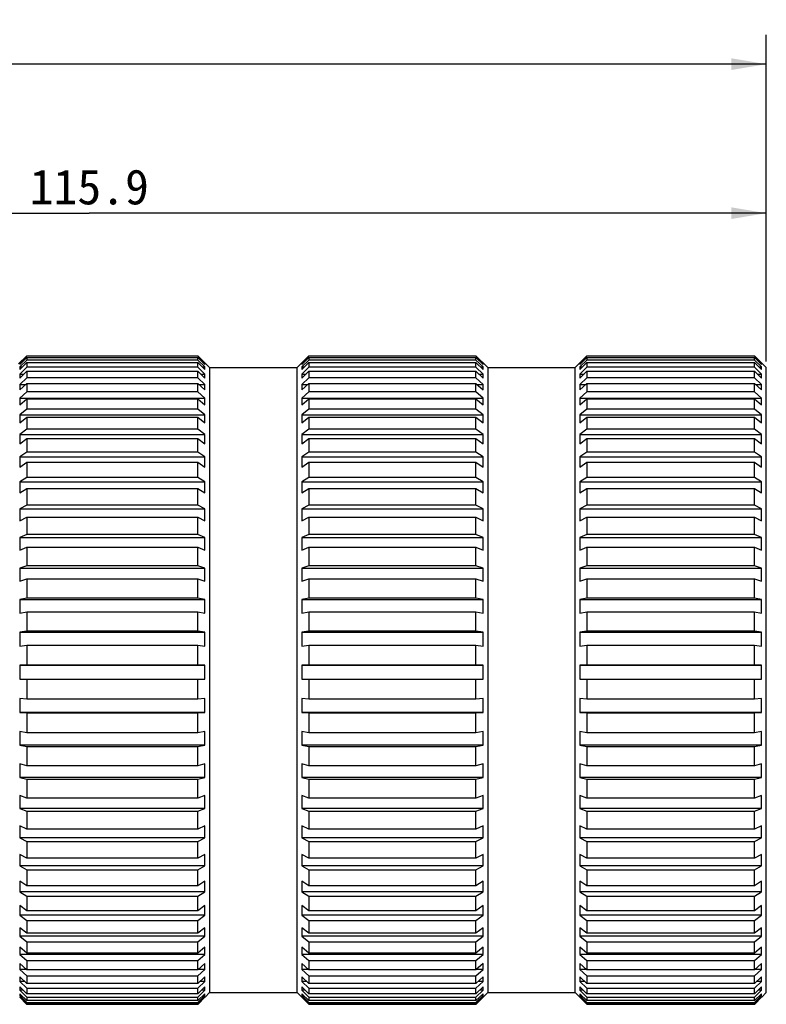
# Model space of a CAD drawing. Header units: millimetres. Extents: x 34 to 413, y 133 to 224.
# Tile 9 of 11: x 244 to 307, y 138 to 222. Entities that reach past the tile are written whole.
import ezdxf
from ezdxf.enums import TextEntityAlignment as Align

# ---------------------------------------------------------------- set-up
doc = ezdxf.new("R2010")
doc.units = ezdxf.units.MM
doc.header["$LTSCALE"] = 23.1
doc.layers.get('0').update_dxf_attribs({"linetype": 'CONTINUOUS'})
doc.layers.add('20_ALL_FEATURES', color=7, linetype='CONTINUOUS')
doc.layers.add('51__DRAFT_DIMS', color=7, linetype='CONTINUOUS')
doc.styles.get("Standard").update_dxf_attribs({"font": 'simfang.ttf'})
doc.dimstyles.new('DIMSTYLE_2', dxfattribs={"dimtxt": 3, "dimasz": 3, "dimexe": 2.5, "dimexo": 0.5, "dimgap": 0.75, "dimtad": 1, "dimdsep": 46, "dimtxsty": 'STANDARD', "dimblk": '_FILLED', "dimblk1": '_FILLED', "dimblk2": '_FILLED', "dimcen": 0.09, "dimclrt": 3, "dimazin": 2, "dimtol": 1, "dimtp": 0.1, "dimtm": 0.1, "dimtfac": 1, "dimtofl": 0, "dimtmove": 0, "dimatfit": 3, "dimldrblk": '_FILLED', "dimfxl": 1, "dimtolj": 1, "dimarcsym": 0})
doc.dimstyles.new('DIMSTYLE_6', dxfattribs={"dimtxt": 3, "dimasz": 3, "dimexe": 2.5, "dimexo": 0.5, "dimgap": 0.75, "dimtad": 1, "dimdsep": 46, "dimtxsty": 'STANDARD', "dimblk": '_FILLED', "dimblk1": '_FILLED', "dimblk2": '_FILLED', "dimcen": 0.09, "dimclrt": 3, "dimazin": 2, "dimtp": 0.3, "dimtm": 0.3, "dimtfac": 1, "dimtofl": 0, "dimtmove": 0, "dimatfit": 3, "dimldrblk": '_FILLED', "dimfxl": 1, "dimtolj": 1, "dimarcsym": 0})

# ---------------------------------------------------------------- blocks, each defined once
blk = doc.blocks.new('_FILLED')
at = {"color": 0, "linetype": 'ByBlock'}
blk.add_solid([(0, 0), (-1, 0.167), (-1, -0.167)], dxfattribs=at)
blk = doc.blocks.new('*D12')
at = {"layer": '51__DRAFT_DIMS', "color": 4}
for p, q in [((149.574, 186.259), (149.574, 220.935)), ((307.474, 192.985), (307.474, 220.935)), ((149.574, 218.435), (228.524, 218.435)), ((307.474, 218.435), (228.524, 218.435))]:
    blk.add_line(p, q, dxfattribs=at)
at = {"layer": '51__DRAFT_DIMS', "color": 4, "xscale": 3, "yscale": 3, "zscale": 3, "rotation": 180}
blk.add_blockref('_FILLED', (149.574, 218.435), dxfattribs=at)
at = {"layer": '51__DRAFT_DIMS', "color": 4, "xscale": 3, "yscale": 3, "zscale": 3}
blk.add_blockref('_FILLED', (307.474, 218.435), dxfattribs=at)
at = {"layer": '51__DRAFT_DIMS', "color": 3}
for s, p in [('157.9', (223.994, 219.185)), ('0.1', (235.257, 219.185))]:
    blk.add_text(s, height=3, dxfattribs=at).set_placement(p, align=Align.CENTER)
blk = doc.blocks.new('*D13')
at = {"layer": '51__DRAFT_DIMS', "color": 4}
for p, q in [((191.574, 191.259), (191.574, 208.183)), ((307.474, 192.985), (307.474, 208.183)), ((191.574, 205.683), (249.524, 205.683)), ((307.474, 205.683), (249.524, 205.683))]:
    blk.add_line(p, q, dxfattribs=at)
at = {"layer": '51__DRAFT_DIMS', "color": 4, "xscale": 3, "yscale": 3, "zscale": 3, "rotation": 180}
blk.add_blockref('_FILLED', (191.574, 205.683), dxfattribs=at)
at = {"layer": '51__DRAFT_DIMS', "color": 4, "xscale": 3, "yscale": 3, "zscale": 3}
blk.add_blockref('_FILLED', (307.474, 205.683), dxfattribs=at)
at = {"layer": '51__DRAFT_DIMS', "color": 3}
blk.add_text('115.9', height=3, dxfattribs=at).set_placement((249.524, 206.433), align=Align.CENTER)

msp = doc.modelspace()

# ---------------------------------------------------------------- linework, layer by layer
at = {"layer": '20_ALL_FEATURES', "color": 7}
for p, q in [((243.474, 192.785), (244.174, 193.485)), ((244.174, 193.437), (243.574, 192.839)), ((243.574, 192.743), (244.174, 193.341)), ((244.174, 193.116), (243.574, 192.526)), ((244.174, 193.485), (244.174, 193.437)), ((244.174, 193.485), (258.824, 193.485)), ((258.824, 193.437), (244.174, 193.437)), ((244.174, 193.341), (244.174, 193.116)), ((244.174, 193.341), (258.824, 193.341)), ((258.824, 193.116), (244.174, 193.116)), ((258.824, 193.437), (258.824, 193.485)), ((259.824, 192.485), (258.824, 193.485)), ((259.424, 192.839), (258.824, 193.437)), ((258.824, 193.116), (258.824, 193.341)), ((258.824, 193.341), (259.424, 192.743)), ((259.424, 192.526), (258.824, 193.116)), ((267.324, 192.485), (268.324, 193.485)), ((268.324, 193.437), (267.724, 192.839)), ((267.724, 192.743), (268.324, 193.341)), ((268.324, 193.116), (267.724, 192.526)), ((268.324, 193.485), (282.624, 193.485)), ((268.324, 193.485), (268.324, 193.437)), ((282.624, 193.437), (268.324, 193.437)), ((268.324, 193.341), (282.624, 193.341)), ((268.324, 193.341), (268.324, 193.116)), ((282.624, 193.116), (268.324, 193.116)), ((282.624, 193.437), (282.624, 193.485)), ((283.624, 192.485), (282.624, 193.485)), ((283.224, 192.839), (282.624, 193.437)), ((282.624, 193.116), (282.624, 193.341)), ((282.624, 193.341), (283.224, 192.743)), ((283.224, 192.526), (282.624, 193.116)), ((291.124, 192.485), (292.124, 193.485)), ((292.124, 193.437), (291.524, 192.839)), ((291.524, 192.743), (292.124, 193.341)), ((292.124, 193.116), (291.524, 192.526)), ((292.124, 193.485), (306.474, 193.485)), ((292.124, 193.485), (292.124, 193.437)), ((306.474, 193.437), (292.124, 193.437)), ((292.124, 193.341), (306.474, 193.341)), ((292.124, 193.341), (292.124, 193.116)), ((306.474, 193.116), (292.124, 193.116)), ((306.474, 193.437), (306.474, 193.485)), ((307.474, 192.485), (306.474, 193.485)), ((307.074, 192.839), (306.474, 193.437)), ((306.474, 193.116), (306.474, 193.341)), ((306.474, 193.341), (307.074, 192.743)), ((307.074, 192.526), (306.474, 193.116)), ((243.574, 192.305), (244.174, 192.895)), ((243.574, 192.839), (243.574, 192.743)), ((243.574, 192.839), (243.67, 192.839)), ((243.574, 192.526), (243.574, 192.305)), ((243.574, 192.526), (243.798, 192.526)), ((244.174, 192.494), (243.574, 191.919)), ((243.574, 191.576), (244.174, 192.151)), ((244.174, 192.895), (244.174, 192.494)), ((244.174, 192.895), (258.824, 192.895)), ((258.824, 192.494), (244.174, 192.494)), ((244.174, 192.151), (244.174, 191.579)), ((244.174, 192.151), (258.824, 192.151)), ((258.824, 192.494), (258.824, 192.895)), ((258.824, 192.895), (259.424, 192.305)), ((259.424, 191.919), (258.824, 192.494)), ((258.824, 191.579), (258.824, 192.151)), ((258.824, 192.151), (259.424, 191.576)), ((259.2, 192.526), (259.424, 192.526)), ((259.328, 192.839), (259.424, 192.839)), ((259.424, 192.743), (259.424, 192.839)), ((259.424, 192.305), (259.424, 192.526)), ((259.824, 192.485), (267.324, 192.485)), ((259.824, 192.485), (259.824, 138.985)), ((267.324, 138.985), (267.324, 192.485)), ((267.724, 192.305), (268.324, 192.895)), ((267.724, 192.839), (267.82, 192.839)), ((267.724, 192.839), (267.724, 192.743)), ((267.724, 192.526), (267.948, 192.526)), ((267.724, 192.526), (267.724, 192.305)), ((268.324, 192.494), (267.724, 191.919)), ((267.724, 191.576), (268.324, 192.151)), ((268.324, 192.895), (282.624, 192.895)), ((268.324, 192.895), (268.324, 192.494)), ((282.624, 192.494), (268.324, 192.494)), ((268.324, 192.151), (282.624, 192.151)), ((268.324, 192.151), (268.324, 191.579)), ((282.624, 192.494), (282.624, 192.895)), ((282.624, 192.895), (283.224, 192.305)), ((283.224, 191.919), (282.624, 192.494)), ((282.624, 191.579), (282.624, 192.151)), ((282.624, 192.151), (283.224, 191.576)), ((283, 192.526), (283.224, 192.526)), ((283.128, 192.839), (283.224, 192.839)), ((283.224, 192.743), (283.224, 192.839)), ((283.224, 192.305), (283.224, 192.526)), ((283.624, 192.485), (291.124, 192.485)), ((283.624, 192.485), (283.624, 138.985)), ((291.124, 138.985), (291.124, 192.485)), ((291.524, 192.305), (292.124, 192.895)), ((291.524, 192.839), (291.62, 192.839)), ((291.524, 192.839), (291.524, 192.743)), ((291.524, 192.526), (291.748, 192.526)), ((291.524, 192.526), (291.524, 192.305)), ((292.124, 192.494), (291.524, 191.919)), ((291.524, 191.576), (292.124, 192.151)), ((292.124, 192.895), (306.474, 192.895)), ((292.124, 192.895), (292.124, 192.494)), ((306.474, 192.494), (292.124, 192.494)), ((292.124, 192.151), (306.474, 192.151)), ((292.124, 192.151), (292.124, 191.579)), ((306.474, 192.494), (306.474, 192.895)), ((306.474, 192.895), (307.074, 192.305)), ((307.074, 191.919), (306.474, 192.494)), ((306.474, 191.579), (306.474, 192.151)), ((306.474, 192.151), (307.074, 191.576)), ((306.85, 192.526), (307.074, 192.526)), ((306.978, 192.839), (307.074, 192.839)), ((307.074, 192.743), (307.074, 192.839)), ((307.074, 192.305), (307.074, 192.526)), ((307.474, 138.985), (307.474, 192.485)), ((243.574, 191.919), (243.574, 191.576)), ((243.574, 191.919), (243.932, 191.919)), ((244.174, 191.579), (243.574, 191.025)), ((258.824, 191.579), (244.174, 191.579)), ((259.424, 191.025), (258.824, 191.579)), ((259.066, 191.919), (259.424, 191.919)), ((259.424, 191.576), (259.424, 191.919)), ((267.724, 191.919), (268.082, 191.919)), ((267.724, 191.919), (267.724, 191.576)), ((268.324, 191.579), (267.724, 191.025)), ((282.624, 191.579), (268.324, 191.579)), ((283.224, 191.025), (282.624, 191.579)), ((282.866, 191.919), (283.224, 191.919)), ((283.224, 191.576), (283.224, 191.919)), ((291.524, 191.919), (291.882, 191.919)), ((291.524, 191.919), (291.524, 191.576)), ((292.124, 191.579), (291.524, 191.025)), ((306.474, 191.579), (292.124, 191.579)), ((307.074, 191.025), (306.474, 191.579)), ((306.716, 191.919), (307.074, 191.919)), ((307.074, 191.576), (307.074, 191.919)), ((243.574, 190.564), (244.174, 191.118)), ((243.574, 191.025), (243.574, 190.564)), ((243.574, 191.025), (244.073, 191.025)), ((244.174, 191.118), (244.174, 190.381)), ((244.174, 191.118), (258.824, 191.118)), ((258.824, 190.381), (258.824, 191.118)), ((258.824, 191.118), (259.424, 190.564)), ((258.925, 191.025), (259.424, 191.025)), ((259.424, 190.564), (259.424, 191.025)), ((267.724, 190.564), (268.324, 191.118)), ((267.724, 191.025), (268.223, 191.025)), ((267.724, 191.025), (267.724, 190.564)), ((268.324, 191.118), (282.624, 191.118)), ((268.324, 191.118), (268.324, 190.381)), ((282.624, 190.381), (282.624, 191.118)), ((282.624, 191.118), (283.224, 190.564)), ((282.725, 191.025), (283.224, 191.025)), ((283.224, 190.564), (283.224, 191.025)), ((291.524, 190.564), (292.124, 191.118)), ((291.524, 191.025), (292.023, 191.025)), ((291.524, 191.025), (291.524, 190.564)), ((292.124, 191.118), (306.474, 191.118)), ((292.124, 191.118), (292.124, 190.381)), ((306.474, 190.381), (306.474, 191.118)), ((306.474, 191.118), (307.074, 190.564)), ((306.575, 191.025), (307.074, 191.025)), ((307.074, 190.564), (307.074, 191.025)), ((244.174, 190.381), (243.574, 189.854)), ((243.574, 189.854), (243.574, 189.28)), ((243.574, 189.854), (259.424, 189.854)), ((243.574, 189.28), (244.174, 189.807)), ((258.824, 190.381), (244.174, 190.381)), ((244.174, 189.807), (244.174, 188.913)), ((244.174, 189.807), (258.824, 189.807)), ((259.424, 189.854), (258.824, 190.381)), ((258.824, 188.913), (258.824, 189.807)), ((258.824, 189.807), (259.424, 189.28)), ((259.424, 189.28), (259.424, 189.854)), ((268.324, 190.381), (267.724, 189.854)), ((267.724, 189.854), (283.224, 189.854)), ((267.724, 189.854), (267.724, 189.28)), ((267.724, 189.28), (268.324, 189.807)), ((282.624, 190.381), (268.324, 190.381)), ((268.324, 189.807), (282.624, 189.807)), ((268.324, 189.807), (268.324, 188.913)), ((283.224, 189.854), (282.624, 190.381)), ((282.624, 188.913), (282.624, 189.807)), ((282.624, 189.807), (283.224, 189.28)), ((283.224, 189.28), (283.224, 189.854)), ((292.124, 190.381), (291.524, 189.854)), ((291.524, 189.854), (307.074, 189.854)), ((291.524, 189.854), (291.524, 189.28)), ((291.524, 189.28), (292.124, 189.807)), ((306.474, 190.381), (292.124, 190.381)), ((292.124, 189.807), (306.474, 189.807)), ((292.124, 189.807), (292.124, 188.913)), ((307.074, 189.854), (306.474, 190.381)), ((306.474, 188.913), (306.474, 189.807)), ((306.474, 189.807), (307.074, 189.28)), ((307.074, 189.28), (307.074, 189.854)), ((244.174, 188.913), (243.574, 188.419)), ((258.824, 188.913), (244.174, 188.913)), ((259.424, 188.419), (258.824, 188.913)), ((268.324, 188.913), (267.724, 188.419)), ((282.624, 188.913), (268.324, 188.913)), ((283.224, 188.419), (282.624, 188.913)), ((292.124, 188.913), (291.524, 188.419)), ((306.474, 188.913), (292.124, 188.913)), ((307.074, 188.419), (306.474, 188.913)), ((243.574, 188.419), (243.574, 187.738)), ((243.574, 188.419), (259.424, 188.419)), ((243.574, 187.738), (244.174, 188.232)), ((244.174, 188.232), (244.174, 187.191)), ((244.174, 188.232), (258.824, 188.232)), ((258.824, 187.191), (258.824, 188.232)), ((258.824, 188.232), (259.424, 187.738)), ((259.424, 187.738), (259.424, 188.419)), ((267.724, 188.419), (283.224, 188.419)), ((267.724, 188.419), (267.724, 187.738)), ((267.724, 187.738), (268.324, 188.232)), ((268.324, 188.232), (282.624, 188.232)), ((268.324, 188.232), (268.324, 187.191)), ((282.624, 187.191), (282.624, 188.232)), ((282.624, 188.232), (283.224, 187.738)), ((283.224, 187.738), (283.224, 188.419)), ((291.524, 188.419), (307.074, 188.419)), ((291.524, 188.419), (291.524, 187.738)), ((291.524, 187.738), (292.124, 188.232)), ((292.124, 188.232), (306.474, 188.232)), ((292.124, 188.232), (292.124, 187.191)), ((306.474, 187.191), (306.474, 188.232)), ((306.474, 188.232), (307.074, 187.738)), ((307.074, 187.738), (307.074, 188.419)), ((244.174, 187.191), (243.574, 186.736)), ((258.824, 187.191), (244.174, 187.191)), ((259.424, 186.736), (258.824, 187.191)), ((268.324, 187.191), (267.724, 186.736)), ((282.624, 187.191), (268.324, 187.191)), ((283.224, 186.736), (282.624, 187.191)), ((292.124, 187.191), (291.524, 186.736)), ((306.474, 187.191), (292.124, 187.191)), ((307.074, 186.736), (306.474, 187.191)), ((243.574, 186.736), (243.574, 185.955)), ((243.574, 186.736), (259.424, 186.736)), ((243.574, 185.955), (244.174, 186.411)), ((244.174, 186.411), (244.174, 185.234)), ((244.174, 186.411), (258.824, 186.411)), ((258.824, 185.234), (258.824, 186.411)), ((258.824, 186.411), (259.424, 185.955)), ((259.424, 185.955), (259.424, 186.736)), ((267.724, 186.736), (283.224, 186.736)), ((267.724, 186.736), (267.724, 185.955)), ((267.724, 185.955), (268.324, 186.411)), ((268.324, 186.411), (282.624, 186.411)), ((268.324, 186.411), (268.324, 185.234)), ((282.624, 185.234), (282.624, 186.411)), ((282.624, 186.411), (283.224, 185.955)), ((283.224, 185.955), (283.224, 186.736)), ((291.524, 186.736), (307.074, 186.736)), ((291.524, 186.736), (291.524, 185.955)), ((291.524, 185.955), (292.124, 186.411)), ((292.124, 186.411), (306.474, 186.411)), ((292.124, 186.411), (292.124, 185.234)), ((306.474, 185.234), (306.474, 186.411)), ((306.474, 186.411), (307.074, 185.955)), ((307.074, 185.955), (307.074, 186.736)), ((244.174, 185.234), (243.574, 184.822)), ((243.574, 184.822), (243.574, 183.95)), ((243.574, 184.822), (259.424, 184.822)), ((258.824, 185.234), (244.174, 185.234)), ((259.424, 184.822), (258.824, 185.234)), ((259.424, 183.95), (259.424, 184.822)), ((268.324, 185.234), (267.724, 184.822)), ((267.724, 184.822), (283.224, 184.822)), ((267.724, 184.822), (267.724, 183.95)), ((282.624, 185.234), (268.324, 185.234)), ((283.224, 184.822), (282.624, 185.234)), ((283.224, 183.95), (283.224, 184.822)), ((292.124, 185.234), (291.524, 184.822)), ((291.524, 184.822), (307.074, 184.822)), ((291.524, 184.822), (291.524, 183.95)), ((306.474, 185.234), (292.124, 185.234)), ((307.074, 184.822), (306.474, 185.234)), ((307.074, 183.95), (307.074, 184.822)), ((243.574, 183.95), (244.174, 184.363)), ((244.174, 184.363), (244.174, 183.064)), ((244.174, 184.363), (258.824, 184.363)), ((258.824, 183.064), (258.824, 184.363)), ((258.824, 184.363), (259.424, 183.95)), ((267.724, 183.95), (268.324, 184.363)), ((268.324, 184.363), (282.624, 184.363)), ((268.324, 184.363), (268.324, 183.064)), ((282.624, 183.064), (282.624, 184.363)), ((282.624, 184.363), (283.224, 183.95)), ((291.524, 183.95), (292.124, 184.363)), ((292.124, 184.363), (306.474, 184.363)), ((292.124, 184.363), (292.124, 183.064)), ((306.474, 183.064), (306.474, 184.363)), ((306.474, 184.363), (307.074, 183.95)), ((244.174, 183.064), (243.574, 182.699)), ((258.824, 183.064), (244.174, 183.064)), ((259.424, 182.699), (258.824, 183.064)), ((268.324, 183.064), (267.724, 182.699)), ((282.624, 183.064), (268.324, 183.064)), ((283.224, 182.699), (282.624, 183.064)), ((292.124, 183.064), (291.524, 182.699)), ((306.474, 183.064), (292.124, 183.064)), ((307.074, 182.699), (306.474, 183.064)), ((243.574, 182.699), (243.574, 181.746)), ((243.574, 182.699), (259.424, 182.699)), ((243.574, 181.746), (244.174, 182.111)), ((244.174, 182.111), (244.174, 180.703)), ((244.174, 182.111), (258.824, 182.111)), ((258.824, 180.703), (258.824, 182.111)), ((258.824, 182.111), (259.424, 181.746)), ((259.424, 181.746), (259.424, 182.699)), ((267.724, 182.699), (283.224, 182.699)), ((267.724, 182.699), (267.724, 181.746)), ((267.724, 181.746), (268.324, 182.111)), ((268.324, 182.111), (282.624, 182.111)), ((268.324, 182.111), (268.324, 180.703)), ((282.624, 180.703), (282.624, 182.111)), ((282.624, 182.111), (283.224, 181.746)), ((283.224, 181.746), (283.224, 182.699)), ((291.524, 182.699), (307.074, 182.699)), ((291.524, 182.699), (291.524, 181.746)), ((291.524, 181.746), (292.124, 182.111)), ((292.124, 182.111), (306.474, 182.111)), ((292.124, 182.111), (292.124, 180.703)), ((306.474, 180.703), (306.474, 182.111)), ((306.474, 182.111), (307.074, 181.746)), ((307.074, 181.746), (307.074, 182.699)), ((244.174, 180.703), (243.574, 180.391)), ((243.574, 180.391), (243.574, 179.366)), ((243.574, 180.391), (259.424, 180.391)), ((258.824, 180.703), (244.174, 180.703)), ((259.424, 180.391), (258.824, 180.703)), ((259.424, 179.366), (259.424, 180.391)), ((268.324, 180.703), (267.724, 180.391)), ((267.724, 180.391), (283.224, 180.391)), ((267.724, 180.391), (267.724, 179.366)), ((282.624, 180.703), (268.324, 180.703)), ((283.224, 180.391), (282.624, 180.703)), ((283.224, 179.366), (283.224, 180.391)), ((292.124, 180.703), (291.524, 180.391)), ((291.524, 180.391), (307.074, 180.391)), ((291.524, 180.391), (291.524, 179.366)), ((306.474, 180.703), (292.124, 180.703)), ((307.074, 180.391), (306.474, 180.703)), ((307.074, 179.366), (307.074, 180.391)), ((243.574, 179.366), (244.174, 179.679)), ((244.174, 179.679), (244.174, 178.179)), ((244.174, 179.679), (258.824, 179.679)), ((258.824, 178.179), (258.824, 179.679)), ((258.824, 179.679), (259.424, 179.366)), ((267.724, 179.366), (268.324, 179.679)), ((268.324, 179.679), (282.624, 179.679)), ((268.324, 179.679), (268.324, 178.179)), ((282.624, 178.179), (282.624, 179.679)), ((282.624, 179.679), (283.224, 179.366)), ((291.524, 179.366), (292.124, 179.679)), ((292.124, 179.679), (306.474, 179.679)), ((292.124, 179.679), (292.124, 178.179)), ((306.474, 178.179), (306.474, 179.679)), ((306.474, 179.679), (307.074, 179.366)), ((244.174, 178.179), (243.574, 177.921)), ((243.574, 177.921), (243.574, 176.837)), ((243.574, 177.921), (259.424, 177.921)), ((258.824, 178.179), (244.174, 178.179)), ((259.424, 177.921), (258.824, 178.179)), ((259.424, 176.837), (259.424, 177.921)), ((268.324, 178.179), (267.724, 177.921)), ((267.724, 177.921), (283.224, 177.921)), ((267.724, 177.921), (267.724, 176.837)), ((282.624, 178.179), (268.324, 178.179)), ((283.224, 177.921), (282.624, 178.179)), ((283.224, 176.837), (283.224, 177.921)), ((292.124, 178.179), (291.524, 177.921)), ((291.524, 177.921), (307.074, 177.921)), ((291.524, 177.921), (291.524, 176.837)), ((306.474, 178.179), (292.124, 178.179)), ((307.074, 177.921), (306.474, 178.179)), ((307.074, 176.837), (307.074, 177.921)), ((243.574, 176.837), (244.174, 177.095)), ((244.174, 177.095), (258.824, 177.095)), ((244.174, 177.095), (244.174, 175.518)), ((258.824, 175.518), (258.824, 177.095)), ((258.824, 177.095), (259.424, 176.837)), ((267.724, 176.837), (268.324, 177.095)), ((268.324, 177.095), (282.624, 177.095)), ((268.324, 177.095), (268.324, 175.518)), ((282.624, 175.518), (282.624, 177.095)), ((282.624, 177.095), (283.224, 176.837)), ((291.524, 176.837), (292.124, 177.095)), ((292.124, 177.095), (306.474, 177.095)), ((292.124, 177.095), (292.124, 175.518)), ((306.474, 175.518), (306.474, 177.095)), ((306.474, 177.095), (307.074, 176.837)), ((244.174, 175.518), (243.574, 175.319)), ((243.574, 175.319), (259.424, 175.319)), ((243.574, 175.319), (243.574, 174.187)), ((258.824, 175.518), (244.174, 175.518)), ((259.424, 175.319), (258.824, 175.518)), ((259.424, 174.187), (259.424, 175.319)), ((268.324, 175.518), (267.724, 175.319)), ((267.724, 175.319), (283.224, 175.319)), ((267.724, 175.319), (267.724, 174.187)), ((282.624, 175.518), (268.324, 175.518)), ((283.224, 175.319), (282.624, 175.518)), ((283.224, 174.187), (283.224, 175.319)), ((292.124, 175.518), (291.524, 175.319)), ((291.524, 175.319), (307.074, 175.319)), ((291.524, 175.319), (291.524, 174.187)), ((306.474, 175.518), (292.124, 175.518)), ((307.074, 175.319), (306.474, 175.518)), ((307.074, 174.187), (307.074, 175.319)), ((243.574, 174.187), (244.174, 174.386)), ((244.174, 174.386), (258.824, 174.386)), ((244.174, 174.386), (244.174, 172.75)), ((258.824, 172.75), (258.824, 174.386)), ((258.824, 174.386), (259.424, 174.187)), ((267.724, 174.187), (268.324, 174.386)), ((268.324, 174.386), (282.624, 174.386)), ((268.324, 174.386), (268.324, 172.75)), ((282.624, 172.75), (282.624, 174.386)), ((282.624, 174.386), (283.224, 174.187)), ((291.524, 174.187), (292.124, 174.386)), ((292.124, 174.386), (306.474, 174.386)), ((292.124, 174.386), (292.124, 172.75)), ((306.474, 172.75), (306.474, 174.386)), ((306.474, 174.386), (307.074, 174.187)), ((244.174, 172.75), (243.574, 172.611)), ((258.824, 172.75), (244.174, 172.75)), ((259.424, 172.611), (258.824, 172.75)), ((268.324, 172.75), (267.724, 172.611)), ((282.624, 172.75), (268.324, 172.75)), ((283.224, 172.611), (282.624, 172.75)), ((292.124, 172.75), (291.524, 172.611)), ((306.474, 172.75), (292.124, 172.75)), ((307.074, 172.611), (306.474, 172.75)), ((243.574, 172.611), (259.424, 172.611)), ((243.574, 172.611), (243.574, 171.444)), ((259.424, 171.444), (259.424, 172.611)), ((267.724, 172.611), (283.224, 172.611)), ((267.724, 172.611), (267.724, 171.444)), ((283.224, 171.444), (283.224, 172.611)), ((291.524, 172.611), (307.074, 172.611)), ((291.524, 172.611), (291.524, 171.444)), ((307.074, 171.444), (307.074, 172.611)), ((243.574, 171.444), (244.174, 171.583)), ((244.174, 171.583), (258.824, 171.583)), ((244.174, 171.583), (244.174, 169.905)), ((258.824, 169.905), (258.824, 171.583)), ((258.824, 171.583), (259.424, 171.444)), ((267.724, 171.444), (268.324, 171.583)), ((268.324, 171.583), (282.624, 171.583)), ((268.324, 171.583), (268.324, 169.905)), ((282.624, 169.905), (282.624, 171.583)), ((282.624, 171.583), (283.224, 171.444)), ((291.524, 171.444), (292.124, 171.583)), ((292.124, 171.583), (306.474, 171.583)), ((292.124, 171.583), (292.124, 169.905)), ((306.474, 169.905), (306.474, 171.583)), ((306.474, 171.583), (307.074, 171.444)), ((244.174, 169.905), (243.574, 169.828)), ((243.574, 169.828), (259.424, 169.828)), ((243.574, 169.828), (243.574, 168.638)), ((258.824, 169.905), (244.174, 169.905)), ((259.424, 169.828), (258.824, 169.905)), ((259.424, 168.638), (259.424, 169.828)), ((268.324, 169.905), (267.724, 169.828)), ((267.724, 169.828), (283.224, 169.828)), ((267.724, 169.828), (267.724, 168.638)), ((282.624, 169.905), (268.324, 169.905)), ((283.224, 169.828), (282.624, 169.905)), ((283.224, 168.638), (283.224, 169.828)), ((292.124, 169.905), (291.524, 169.828)), ((291.524, 169.828), (307.074, 169.828)), ((291.524, 169.828), (291.524, 168.638)), ((306.474, 169.905), (292.124, 169.905)), ((307.074, 169.828), (306.474, 169.905)), ((307.074, 168.638), (307.074, 169.828)), ((243.574, 168.638), (244.174, 168.715)), ((244.174, 168.715), (258.824, 168.715)), ((244.174, 168.715), (244.174, 167.014)), ((258.824, 167.014), (258.824, 168.715)), ((258.824, 168.715), (259.424, 168.638)), ((267.724, 168.638), (268.324, 168.715)), ((268.324, 168.715), (282.624, 168.715)), ((268.324, 168.715), (268.324, 167.014)), ((282.624, 167.014), (282.624, 168.715)), ((282.624, 168.715), (283.224, 168.638)), ((291.524, 168.638), (292.124, 168.715)), ((292.124, 168.715), (306.474, 168.715)), ((292.124, 168.715), (292.124, 167.014)), ((306.474, 167.014), (306.474, 168.715)), ((306.474, 168.715), (307.074, 168.638)), ((244.174, 167.014), (243.574, 167)), ((243.574, 167), (259.424, 167)), ((243.574, 167), (243.574, 165.8)), ((258.824, 167.014), (244.174, 167.014)), ((259.424, 167), (258.824, 167.014)), ((259.424, 165.8), (259.424, 167)), ((268.324, 167.014), (267.724, 167)), ((267.724, 167), (283.224, 167)), ((267.724, 167), (267.724, 165.8)), ((282.624, 167.014), (268.324, 167.014)), ((283.224, 167), (282.624, 167.014)), ((283.224, 165.8), (283.224, 167)), ((292.124, 167.014), (291.524, 167)), ((291.524, 167), (307.074, 167)), ((291.524, 167), (291.524, 165.8)), ((306.474, 167.014), (292.124, 167.014)), ((307.074, 167), (306.474, 167.014)), ((307.074, 165.8), (307.074, 167)), ((243.574, 165.8), (244.174, 165.815)), ((244.174, 165.815), (258.824, 165.815)), ((244.174, 165.815), (244.174, 164.11)), ((258.824, 164.11), (258.824, 165.815)), ((258.824, 165.815), (259.424, 165.8)), ((267.724, 165.8), (268.324, 165.815)), ((268.324, 165.815), (282.624, 165.815)), ((268.324, 165.815), (268.324, 164.11)), ((282.624, 164.11), (282.624, 165.815)), ((282.624, 165.815), (283.224, 165.8)), ((291.524, 165.8), (292.124, 165.815)), ((292.124, 165.815), (306.474, 165.815)), ((292.124, 165.815), (292.124, 164.11)), ((306.474, 164.11), (306.474, 165.815)), ((306.474, 165.815), (307.074, 165.8)), ((243.574, 164.158), (243.574, 162.962)), ((244.174, 164.11), (243.574, 164.158)), ((258.824, 164.11), (244.174, 164.11)), ((259.424, 164.158), (258.824, 164.11)), ((259.424, 162.962), (259.424, 164.158)), ((267.724, 164.158), (267.724, 162.962)), ((268.324, 164.11), (267.724, 164.158)), ((282.624, 164.11), (268.324, 164.11)), ((283.224, 164.158), (282.624, 164.11)), ((283.224, 162.962), (283.224, 164.158)), ((291.524, 164.158), (291.524, 162.962)), ((292.124, 164.11), (291.524, 164.158)), ((306.474, 164.11), (292.124, 164.11)), ((307.074, 164.158), (306.474, 164.11)), ((307.074, 162.962), (307.074, 164.158)), ((259.424, 162.962), (243.574, 162.962)), ((243.574, 162.962), (244.174, 162.914)), ((244.174, 162.914), (258.824, 162.914)), ((244.174, 162.914), (244.174, 161.223)), ((258.824, 162.914), (259.424, 162.962)), ((258.824, 161.223), (258.824, 162.914)), ((283.224, 162.962), (267.724, 162.962)), ((267.724, 162.962), (268.324, 162.914)), ((268.324, 162.914), (282.624, 162.914)), ((268.324, 162.914), (268.324, 161.223)), ((282.624, 162.914), (283.224, 162.962)), ((282.624, 161.223), (282.624, 162.914)), ((307.074, 162.962), (291.524, 162.962)), ((291.524, 162.962), (292.124, 162.914)), ((292.124, 162.914), (306.474, 162.914)), ((292.124, 162.914), (292.124, 161.223)), ((306.474, 162.914), (307.074, 162.962)), ((306.474, 161.223), (306.474, 162.914)), ((243.574, 161.333), (243.574, 160.154)), ((244.174, 161.223), (243.574, 161.333)), ((258.824, 161.223), (244.174, 161.223)), ((259.424, 161.333), (258.824, 161.223)), ((259.424, 160.154), (259.424, 161.333)), ((267.724, 161.333), (267.724, 160.154)), ((268.324, 161.223), (267.724, 161.333)), ((282.624, 161.223), (268.324, 161.223)), ((283.224, 161.333), (282.624, 161.223)), ((283.224, 160.154), (283.224, 161.333)), ((291.524, 161.333), (291.524, 160.154)), ((292.124, 161.223), (291.524, 161.333)), ((306.474, 161.223), (292.124, 161.223)), ((307.074, 161.333), (306.474, 161.223)), ((307.074, 160.154), (307.074, 161.333)), ((259.424, 160.154), (243.574, 160.154)), ((243.574, 160.154), (244.174, 160.044)), ((258.824, 160.044), (259.424, 160.154)), ((283.224, 160.154), (267.724, 160.154)), ((267.724, 160.154), (268.324, 160.044)), ((282.624, 160.044), (283.224, 160.154)), ((307.074, 160.154), (291.524, 160.154)), ((291.524, 160.154), (292.124, 160.044)), ((306.474, 160.044), (307.074, 160.154)), ((244.174, 160.044), (258.824, 160.044)), ((244.174, 160.044), (244.174, 158.386)), ((258.824, 158.386), (258.824, 160.044)), ((268.324, 160.044), (282.624, 160.044)), ((268.324, 160.044), (268.324, 158.386)), ((282.624, 158.386), (282.624, 160.044)), ((292.124, 160.044), (306.474, 160.044)), ((292.124, 160.044), (292.124, 158.386)), ((306.474, 158.386), (306.474, 160.044)), ((243.574, 158.557), (243.574, 157.407)), ((244.174, 158.386), (243.574, 158.557)), ((259.424, 158.557), (258.824, 158.386)), ((259.424, 157.407), (259.424, 158.557)), ((267.724, 158.557), (267.724, 157.407)), ((268.324, 158.386), (267.724, 158.557)), ((283.224, 158.557), (282.624, 158.386)), ((283.224, 157.407), (283.224, 158.557)), ((291.524, 158.557), (291.524, 157.407)), ((292.124, 158.386), (291.524, 158.557)), ((307.074, 158.557), (306.474, 158.386)), ((307.074, 157.407), (307.074, 158.557)), ((258.824, 158.386), (244.174, 158.386)), ((282.624, 158.386), (268.324, 158.386)), ((306.474, 158.386), (292.124, 158.386)), ((259.424, 157.407), (243.574, 157.407)), ((243.574, 157.407), (244.174, 157.236)), ((244.174, 157.236), (258.824, 157.236)), ((244.174, 157.236), (244.174, 155.629)), ((258.824, 157.236), (259.424, 157.407)), ((258.824, 155.629), (258.824, 157.236)), ((283.224, 157.407), (267.724, 157.407)), ((267.724, 157.407), (268.324, 157.236)), ((268.324, 157.236), (282.624, 157.236)), ((268.324, 157.236), (268.324, 155.629)), ((282.624, 157.236), (283.224, 157.407)), ((282.624, 155.629), (282.624, 157.236)), ((307.074, 157.407), (291.524, 157.407)), ((291.524, 157.407), (292.124, 157.236)), ((292.124, 157.236), (306.474, 157.236)), ((292.124, 157.236), (292.124, 155.629)), ((306.474, 157.236), (307.074, 157.407)), ((306.474, 155.629), (306.474, 157.236)), ((243.574, 155.86), (243.574, 154.752)), ((244.174, 155.629), (243.574, 155.86)), ((258.824, 155.629), (244.174, 155.629)), ((259.424, 155.86), (258.824, 155.629)), ((259.424, 154.752), (259.424, 155.86)), ((267.724, 155.86), (267.724, 154.752)), ((268.324, 155.629), (267.724, 155.86)), ((282.624, 155.629), (268.324, 155.629)), ((283.224, 155.86), (282.624, 155.629)), ((283.224, 154.752), (283.224, 155.86)), ((291.524, 155.86), (291.524, 154.752)), ((292.124, 155.629), (291.524, 155.86)), ((306.474, 155.629), (292.124, 155.629)), ((307.074, 155.86), (306.474, 155.629)), ((307.074, 154.752), (307.074, 155.86)), ((259.424, 154.752), (243.574, 154.752)), ((243.574, 154.752), (244.174, 154.521)), ((244.174, 154.521), (258.824, 154.521)), ((244.174, 154.521), (244.174, 152.983)), ((258.824, 154.521), (259.424, 154.752)), ((258.824, 152.983), (258.824, 154.521)), ((283.224, 154.752), (267.724, 154.752)), ((267.724, 154.752), (268.324, 154.521)), ((268.324, 154.521), (282.624, 154.521)), ((268.324, 154.521), (268.324, 152.983)), ((282.624, 154.521), (283.224, 154.752)), ((282.624, 152.983), (282.624, 154.521)), ((307.074, 154.752), (291.524, 154.752)), ((291.524, 154.752), (292.124, 154.521)), ((292.124, 154.521), (306.474, 154.521)), ((292.124, 154.521), (292.124, 152.983)), ((306.474, 154.521), (307.074, 154.752)), ((306.474, 152.983), (306.474, 154.521)), ((243.574, 153.27), (243.574, 152.216)), ((244.174, 152.983), (243.574, 153.27)), ((258.824, 152.983), (244.174, 152.983)), ((259.424, 153.27), (258.824, 152.983)), ((259.424, 152.216), (259.424, 153.27)), ((267.724, 153.27), (267.724, 152.216)), ((268.324, 152.983), (267.724, 153.27)), ((282.624, 152.983), (268.324, 152.983)), ((283.224, 153.27), (282.624, 152.983)), ((283.224, 152.216), (283.224, 153.27)), ((291.524, 153.27), (291.524, 152.216)), ((292.124, 152.983), (291.524, 153.27)), ((306.474, 152.983), (292.124, 152.983)), ((307.074, 153.27), (306.474, 152.983)), ((307.074, 152.216), (307.074, 153.27)), ((259.424, 152.216), (243.574, 152.216)), ((243.574, 152.216), (244.174, 151.929)), ((244.174, 151.929), (258.824, 151.929)), ((244.174, 151.929), (244.174, 150.476)), ((258.824, 151.929), (259.424, 152.216)), ((258.824, 150.476), (258.824, 151.929)), ((283.224, 152.216), (267.724, 152.216)), ((267.724, 152.216), (268.324, 151.929)), ((268.324, 151.929), (282.624, 151.929)), ((268.324, 151.929), (268.324, 150.476)), ((282.624, 151.929), (283.224, 152.216)), ((282.624, 150.476), (282.624, 151.929)), ((307.074, 152.216), (291.524, 152.216)), ((291.524, 152.216), (292.124, 151.929)), ((292.124, 151.929), (306.474, 151.929)), ((292.124, 151.929), (292.124, 150.476)), ((306.474, 151.929), (307.074, 152.216)), ((306.474, 150.476), (306.474, 151.929)), ((243.574, 150.817), (243.574, 149.829)), ((244.174, 150.476), (243.574, 150.817)), ((259.424, 150.817), (258.824, 150.476)), ((259.424, 149.829), (259.424, 150.817)), ((267.724, 150.817), (267.724, 149.829)), ((268.324, 150.476), (267.724, 150.817)), ((283.224, 150.817), (282.624, 150.476)), ((283.224, 149.829), (283.224, 150.817)), ((291.524, 150.817), (291.524, 149.829)), ((292.124, 150.476), (291.524, 150.817)), ((307.074, 150.817), (306.474, 150.476)), ((307.074, 149.829), (307.074, 150.817)), ((258.824, 150.476), (244.174, 150.476)), ((282.624, 150.476), (268.324, 150.476)), ((306.474, 150.476), (292.124, 150.476)), ((259.424, 149.829), (243.574, 149.829)), ((243.574, 149.829), (244.174, 149.489)), ((244.174, 149.489), (258.824, 149.489)), ((244.174, 149.489), (244.174, 148.137)), ((258.824, 149.489), (259.424, 149.829)), ((258.824, 148.137), (258.824, 149.489)), ((283.224, 149.829), (267.724, 149.829)), ((267.724, 149.829), (268.324, 149.489)), ((268.324, 149.489), (282.624, 149.489)), ((268.324, 149.489), (268.324, 148.137)), ((282.624, 149.489), (283.224, 149.829)), ((282.624, 148.137), (282.624, 149.489)), ((307.074, 149.829), (291.524, 149.829)), ((291.524, 149.829), (292.124, 149.489)), ((292.124, 149.489), (306.474, 149.489)), ((292.124, 149.489), (292.124, 148.137)), ((306.474, 149.489), (307.074, 149.829)), ((306.474, 148.137), (306.474, 149.489)), ((243.574, 148.528), (243.574, 147.617)), ((244.174, 148.137), (243.574, 148.528)), ((259.424, 148.528), (258.824, 148.137)), ((259.424, 147.617), (259.424, 148.528)), ((267.724, 148.528), (267.724, 147.617)), ((268.324, 148.137), (267.724, 148.528)), ((283.224, 148.528), (282.624, 148.137)), ((283.224, 147.617), (283.224, 148.528)), ((291.524, 148.528), (291.524, 147.617)), ((292.124, 148.137), (291.524, 148.528)), ((307.074, 148.528), (306.474, 148.137)), ((307.074, 147.617), (307.074, 148.528)), ((259.424, 147.617), (243.574, 147.617)), ((243.574, 147.617), (244.174, 147.226)), ((258.824, 148.137), (244.174, 148.137)), ((258.824, 147.226), (259.424, 147.617)), ((283.224, 147.617), (267.724, 147.617)), ((267.724, 147.617), (268.324, 147.226)), ((282.624, 148.137), (268.324, 148.137)), ((282.624, 147.226), (283.224, 147.617)), ((307.074, 147.617), (291.524, 147.617)), ((291.524, 147.617), (292.124, 147.226)), ((306.474, 148.137), (292.124, 148.137)), ((306.474, 147.226), (307.074, 147.617)), ((244.174, 147.226), (258.824, 147.226)), ((244.174, 147.226), (244.174, 145.991)), ((258.824, 145.991), (258.824, 147.226)), ((268.324, 147.226), (282.624, 147.226)), ((268.324, 147.226), (268.324, 145.991)), ((282.624, 145.991), (282.624, 147.226)), ((292.124, 147.226), (306.474, 147.226)), ((292.124, 147.226), (292.124, 145.991)), ((306.474, 145.991), (306.474, 147.226)), ((243.574, 146.427), (243.574, 145.602)), ((244.174, 145.991), (243.574, 146.427)), ((258.824, 145.991), (244.174, 145.991)), ((259.424, 146.427), (258.824, 145.991)), ((259.424, 145.602), (259.424, 146.427)), ((267.724, 146.427), (267.724, 145.602)), ((268.324, 145.991), (267.724, 146.427)), ((282.624, 145.991), (268.324, 145.991)), ((283.224, 146.427), (282.624, 145.991)), ((283.224, 145.602), (283.224, 146.427)), ((291.524, 146.427), (291.524, 145.602)), ((292.124, 145.991), (291.524, 146.427)), ((306.474, 145.991), (292.124, 145.991)), ((307.074, 146.427), (306.474, 145.991)), ((307.074, 145.602), (307.074, 146.427)), ((259.424, 145.602), (243.574, 145.602)), ((243.574, 145.602), (244.174, 145.166)), ((244.174, 145.166), (258.824, 145.166)), ((244.174, 145.166), (244.174, 144.061)), ((258.824, 145.166), (259.424, 145.602)), ((258.824, 144.061), (258.824, 145.166)), ((283.224, 145.602), (267.724, 145.602)), ((267.724, 145.602), (268.324, 145.166)), ((268.324, 145.166), (282.624, 145.166)), ((268.324, 145.166), (268.324, 144.061)), ((282.624, 145.166), (283.224, 145.602)), ((282.624, 144.061), (282.624, 145.166)), ((307.074, 145.602), (291.524, 145.602)), ((291.524, 145.602), (292.124, 145.166)), ((292.124, 145.166), (306.474, 145.166)), ((292.124, 145.166), (292.124, 144.061)), ((306.474, 145.166), (307.074, 145.602)), ((306.474, 144.061), (306.474, 145.166)), ((243.574, 144.537), (243.574, 143.808)), ((244.174, 144.061), (243.574, 144.537)), ((259.424, 144.537), (258.824, 144.061)), ((259.424, 143.808), (259.424, 144.537)), ((267.724, 144.537), (267.724, 143.808)), ((268.324, 144.061), (267.724, 144.537)), ((283.224, 144.537), (282.624, 144.061)), ((283.224, 143.808), (283.224, 144.537)), ((291.524, 144.537), (291.524, 143.808)), ((292.124, 144.061), (291.524, 144.537)), ((307.074, 144.537), (306.474, 144.061)), ((307.074, 143.808), (307.074, 144.537)), ((259.424, 143.808), (243.574, 143.808)), ((243.574, 143.808), (244.174, 143.332)), ((258.824, 144.061), (244.174, 144.061)), ((244.174, 143.332), (258.824, 143.332)), ((244.174, 143.332), (244.174, 142.368)), ((258.824, 143.332), (259.424, 143.808)), ((258.824, 142.368), (258.824, 143.332)), ((283.224, 143.808), (267.724, 143.808)), ((267.724, 143.808), (268.324, 143.332)), ((282.624, 144.061), (268.324, 144.061)), ((268.324, 143.332), (282.624, 143.332)), ((268.324, 143.332), (268.324, 142.368)), ((282.624, 143.332), (283.224, 143.808)), ((282.624, 142.368), (282.624, 143.332)), ((307.074, 143.808), (291.524, 143.808)), ((291.524, 143.808), (292.124, 143.332)), ((306.474, 144.061), (292.124, 144.061)), ((292.124, 143.332), (306.474, 143.332)), ((292.124, 143.332), (292.124, 142.368)), ((306.474, 143.332), (307.074, 143.808)), ((306.474, 142.368), (306.474, 143.332)), ((243.574, 142.88), (243.574, 142.255)), ((244.174, 142.368), (243.574, 142.88)), ((259.424, 142.88), (258.824, 142.368)), ((259.424, 142.255), (259.424, 142.88)), ((267.724, 142.88), (267.724, 142.255)), ((268.324, 142.368), (267.724, 142.88)), ((283.224, 142.88), (282.624, 142.368)), ((283.224, 142.255), (283.224, 142.88)), ((291.524, 142.88), (291.524, 142.255)), ((292.124, 142.368), (291.524, 142.88)), ((307.074, 142.88), (306.474, 142.368)), ((307.074, 142.255), (307.074, 142.88)), ((259.424, 142.255), (243.574, 142.255)), ((243.574, 142.255), (244.174, 141.743)), ((258.824, 142.368), (244.174, 142.368)), ((244.174, 141.743), (258.824, 141.743)), ((244.174, 141.743), (244.174, 140.931)), ((258.824, 141.743), (259.424, 142.255)), ((258.824, 140.931), (258.824, 141.743)), ((283.224, 142.255), (267.724, 142.255)), ((267.724, 142.255), (268.324, 141.743)), ((282.624, 142.368), (268.324, 142.368)), ((268.324, 141.743), (282.624, 141.743)), ((268.324, 141.743), (268.324, 140.931)), ((282.624, 141.743), (283.224, 142.255)), ((282.624, 140.931), (282.624, 141.743)), ((307.074, 142.255), (291.524, 142.255)), ((291.524, 142.255), (292.124, 141.743)), ((306.474, 142.368), (292.124, 142.368)), ((292.124, 141.743), (306.474, 141.743)), ((292.124, 141.743), (292.124, 140.931)), ((306.474, 141.743), (307.074, 142.255)), ((306.474, 140.931), (306.474, 141.743)), ((243.574, 141.473), (243.574, 140.959)), ((244.174, 140.931), (243.574, 141.473)), ((244.144, 140.959), (243.574, 140.959)), ((243.574, 140.959), (244.174, 140.417)), ((258.824, 140.931), (244.174, 140.931)), ((259.424, 141.473), (258.824, 140.931)), ((258.824, 140.417), (259.424, 140.959)), ((259.424, 140.959), (258.854, 140.959)), ((259.424, 140.959), (259.424, 141.473)), ((267.724, 141.473), (267.724, 140.959)), ((268.324, 140.931), (267.724, 141.473)), ((268.294, 140.959), (267.724, 140.959)), ((267.724, 140.959), (268.324, 140.417)), ((282.624, 140.931), (268.324, 140.931)), ((283.224, 141.473), (282.624, 140.931)), ((282.624, 140.417), (283.224, 140.959)), ((283.224, 140.959), (282.654, 140.959)), ((283.224, 140.959), (283.224, 141.473)), ((291.524, 141.473), (291.524, 140.959)), ((292.124, 140.931), (291.524, 141.473)), ((292.094, 140.959), (291.524, 140.959)), ((291.524, 140.959), (292.124, 140.417)), ((306.474, 140.931), (292.124, 140.931)), ((307.074, 141.473), (306.474, 140.931)), ((306.474, 140.417), (307.074, 140.959)), ((307.074, 140.959), (306.504, 140.959)), ((307.074, 140.959), (307.074, 141.473)), ((243.574, 140.333), (243.574, 139.934)), ((244.174, 139.767), (243.574, 140.333)), ((243.997, 139.934), (243.574, 139.934)), ((243.574, 139.934), (244.174, 139.368)), ((244.174, 140.417), (258.824, 140.417)), ((244.174, 140.417), (244.174, 139.767)), ((258.824, 139.767), (258.824, 140.417)), ((259.424, 140.333), (258.824, 139.767)), ((258.824, 139.368), (259.424, 139.934)), ((259.424, 139.934), (259.001, 139.934)), ((259.424, 139.934), (259.424, 140.333)), ((267.724, 140.333), (267.724, 139.934)), ((268.324, 139.767), (267.724, 140.333)), ((268.147, 139.934), (267.724, 139.934)), ((267.724, 139.934), (268.324, 139.368)), ((268.324, 140.417), (282.624, 140.417)), ((268.324, 140.417), (268.324, 139.767)), ((282.624, 139.767), (282.624, 140.417)), ((283.224, 140.333), (282.624, 139.767)), ((282.624, 139.368), (283.224, 139.934)), ((283.224, 139.934), (282.801, 139.934)), ((283.224, 139.934), (283.224, 140.333)), ((291.524, 140.333), (291.524, 139.934)), ((292.124, 139.767), (291.524, 140.333)), ((291.947, 139.934), (291.524, 139.934)), ((291.524, 139.934), (292.124, 139.368)), ((292.124, 140.417), (306.474, 140.417)), ((292.124, 140.417), (292.124, 139.767)), ((306.474, 139.767), (306.474, 140.417)), ((307.074, 140.333), (306.474, 139.767)), ((306.474, 139.368), (307.074, 139.934)), ((307.074, 139.934), (306.651, 139.934)), ((307.074, 139.934), (307.074, 140.333)), ((243.574, 139.47), (243.574, 139.192)), ((244.174, 138.886), (243.574, 139.47)), ((243.86, 139.192), (243.574, 139.192)), ((243.574, 139.192), (244.174, 138.608)), ((258.824, 139.767), (244.174, 139.767)), ((244.174, 139.368), (258.824, 139.368)), ((244.174, 139.368), (244.174, 138.886)), ((259.424, 139.47), (258.824, 138.886)), ((258.824, 138.886), (258.824, 139.368)), ((258.824, 138.608), (259.424, 139.192)), ((259.424, 139.192), (259.138, 139.192)), ((259.424, 139.192), (259.424, 139.47)), ((267.724, 139.47), (267.724, 139.192)), ((268.324, 138.886), (267.724, 139.47)), ((268.01, 139.192), (267.724, 139.192)), ((267.724, 139.192), (268.324, 138.608)), ((282.624, 139.767), (268.324, 139.767)), ((268.324, 139.368), (282.624, 139.368)), ((268.324, 139.368), (268.324, 138.886)), ((283.224, 139.47), (282.624, 138.886)), ((282.624, 138.886), (282.624, 139.368)), ((282.624, 138.608), (283.224, 139.192)), ((283.224, 139.192), (282.938, 139.192)), ((283.224, 139.192), (283.224, 139.47)), ((291.524, 139.47), (291.524, 139.192)), ((292.124, 138.886), (291.524, 139.47)), ((291.81, 139.192), (291.524, 139.192)), ((291.524, 139.192), (292.124, 138.608)), ((306.474, 139.767), (292.124, 139.767)), ((292.124, 139.368), (306.474, 139.368)), ((292.124, 139.368), (292.124, 138.886)), ((307.074, 139.47), (306.474, 138.886)), ((306.474, 138.886), (306.474, 139.368)), ((306.474, 138.608), (307.074, 139.192)), ((307.074, 139.192), (306.788, 139.192)), ((307.074, 139.192), (307.074, 139.47)), ((243.574, 138.895), (243.574, 138.74)), ((244.174, 138.3), (243.574, 138.895)), ((243.73, 138.74), (243.574, 138.74)), ((243.574, 138.74), (244.174, 138.145)), ((243.574, 138.614), (243.574, 138.585)), ((244.174, 138.014), (243.574, 138.614)), ((243.603, 138.585), (243.574, 138.585)), ((243.574, 138.585), (244.159, 138)), ((258.824, 138.886), (244.174, 138.886)), ((244.174, 138.608), (258.824, 138.608)), ((244.174, 138.608), (244.174, 138.3)), ((258.824, 138.3), (244.174, 138.3)), ((259.424, 138.895), (258.824, 138.3)), ((258.824, 138.145), (259.424, 138.74)), ((259.424, 138.614), (258.824, 138.014)), ((258.824, 138.3), (258.824, 138.608)), ((258.839, 138), (259.424, 138.585)), ((259.424, 138.74), (259.268, 138.74)), ((259.424, 138.585), (259.395, 138.585)), ((259.424, 138.74), (259.424, 138.895)), ((259.424, 138.585), (259.424, 138.614)), ((259.824, 138.985), (259.439, 138.6)), ((259.824, 138.985), (267.324, 138.985)), ((267.324, 138.985), (267.709, 138.6)), ((267.724, 138.895), (267.724, 138.74)), ((268.324, 138.3), (267.724, 138.895)), ((267.88, 138.74), (267.724, 138.74)), ((267.724, 138.74), (268.324, 138.145)), ((267.724, 138.614), (267.724, 138.585)), ((268.324, 138.014), (267.724, 138.614)), ((267.753, 138.585), (267.724, 138.585)), ((267.724, 138.585), (268.309, 138)), ((282.624, 138.886), (268.324, 138.886)), ((268.324, 138.608), (282.624, 138.608)), ((268.324, 138.608), (268.324, 138.3)), ((282.624, 138.3), (268.324, 138.3)), ((283.224, 138.895), (282.624, 138.3)), ((282.624, 138.145), (283.224, 138.74)), ((283.224, 138.614), (282.624, 138.014)), ((282.624, 138.3), (282.624, 138.608)), ((282.639, 138), (283.224, 138.585)), ((283.224, 138.74), (283.068, 138.74)), ((283.224, 138.585), (283.195, 138.585)), ((283.224, 138.74), (283.224, 138.895)), ((283.224, 138.585), (283.224, 138.614)), ((283.624, 138.985), (283.239, 138.6)), ((283.624, 138.985), (291.124, 138.985)), ((291.124, 138.985), (291.509, 138.6)), ((291.524, 138.895), (291.524, 138.74)), ((292.124, 138.3), (291.524, 138.895)), ((291.68, 138.74), (291.524, 138.74)), ((291.524, 138.74), (292.124, 138.145)), ((291.524, 138.614), (291.524, 138.585)), ((292.124, 138.014), (291.524, 138.614)), ((291.553, 138.585), (291.524, 138.585)), ((291.524, 138.585), (292.109, 138)), ((306.474, 138.886), (292.124, 138.886)), ((292.124, 138.608), (306.474, 138.608)), ((292.124, 138.608), (292.124, 138.3)), ((306.474, 138.3), (292.124, 138.3)), ((307.074, 138.895), (306.474, 138.3)), ((306.474, 138.145), (307.074, 138.74)), ((307.074, 138.614), (306.474, 138.014)), ((306.474, 138.3), (306.474, 138.608)), ((306.489, 138), (307.074, 138.585)), ((307.074, 138.74), (306.918, 138.74)), ((307.074, 138.585), (307.045, 138.585)), ((307.074, 138.74), (307.074, 138.895)), ((307.074, 138.585), (307.074, 138.614)), ((307.474, 138.985), (307.089, 138.6)), ((244.159, 138), (244.174, 137.985)), ((244.174, 138.145), (258.824, 138.145)), ((244.174, 138.145), (244.174, 138.014)), ((258.824, 138.014), (244.174, 138.014)), ((244.174, 137.985), (258.824, 137.985)), ((258.824, 138.014), (258.824, 138.145)), ((258.824, 137.985), (258.839, 138)), ((268.309, 138), (268.324, 137.985)), ((268.324, 138.145), (282.624, 138.145)), ((268.324, 138.145), (268.324, 138.014)), ((282.624, 138.014), (268.324, 138.014)), ((268.324, 137.985), (282.624, 137.985)), ((282.624, 138.014), (282.624, 138.145)), ((282.624, 137.985), (282.639, 138)), ((292.109, 138), (292.124, 137.985)), ((292.124, 138.145), (306.474, 138.145)), ((292.124, 138.145), (292.124, 138.014)), ((306.474, 138.014), (292.124, 138.014)), ((292.124, 137.985), (306.474, 137.985)), ((306.474, 138.014), (306.474, 138.145)), ((306.474, 137.985), (306.489, 138))]:
    msp.add_line(p, q, dxfattribs=at)

# ---------------------------------------------------------------- dimensions: what is measured, and where the dimension line sits
at = {"layer": '51__DRAFT_DIMS', "color": 4}
dim = msp.add_linear_dim(base=(307.474, 218.435), p1=(149.574, 185.759), p2=(307.474, 192.485), dimstyle='DIMSTYLE_2', dxfattribs=at)
dim.commit()
dim.dimension.update_dxf_attribs({"geometry": '*D12', "text_midpoint": (228.524, 218.435), "dimtype": 160})
dim = msp.add_linear_dim(base=(191.574, 205.683), p1=(307.474, 192.485), p2=(191.574, 190.759), angle=180, dimstyle='DIMSTYLE_6', dxfattribs=at)
dim.commit()
dim.dimension.update_dxf_attribs({"geometry": '*D13', "text_midpoint": (249.618, 205.683), "dimtype": 160})

doc.saveas('drawing.dxf')
